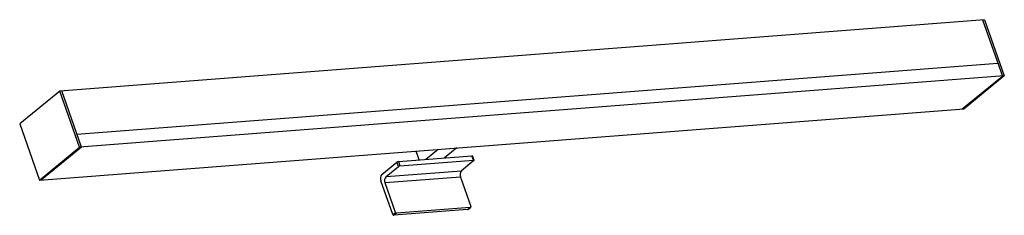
# Model space of a CAD drawing. Header units: millimetres. Extents: x -169 to 240, y -10 to 71.
import ezdxf

# ---------------------------------------------------------------- set-up
doc = ezdxf.new("R2010")
doc.units = ezdxf.units.MM

msp = doc.modelspace()

# ---------------------------------------------------------------- linework, layer by layer
at = {"color": 7, "linetype": 'Continuous', "lineweight": 25}
for p, q in [((231.4, 70.99), (-152.11, 41.39)), ((230.61, 70.93), (238.83, 47.63)), ((231.4, 70.99), (239.61, 47.69)), ((-145, 23.52), (236.93, 53.01)), ((239.61, 47.69), (-143.89, 18.09)), ((222.2, 34), (238.83, 47.63)), ((239.61, 47.69), (222.99, 34.06)), ((-152.11, 41.39), (-168.73, 27.75)), ((-143.89, 18.09), (-152.11, 41.39)), ((-143.11, 18.15), (-151.32, 41.45)), ((-160.52, 4.46), (222.99, 34.06)), ((-168.73, 27.75), (-160.52, 4.46)), ((-160.52, 4.46), (-143.89, 18.09)), ((-143.11, 18.15), (-159.73, 4.52)), ((-3.01, 12.83), (-4.31, 16.51)), ((4.77, 17.22), (-0.32, 13.04)), ((12.6, 17.82), (7.51, 13.64)), ((-11.67, 12.16), (18.85, 14.52)), ((-11.04, 10.37), (19.49, 12.73)), ((19.61, 12.54), (14.51, 8.36)), ((19.49, 12.73), (18.85, 14.52)), ((19.69, 12.67), (19.06, 14.47)), ((-18.5, 6.86), (-12.33, 11.91)), ((-16.79, 5.94), (-11.7, 10.12)), ((-16.79, 5.94), (14.51, 8.36)), ((-11.7, 10.12), (-12.33, 11.91)), ((-11.67, 12.16), (-11.04, 10.37)), ((-13.99, -9.84), (-18.94, 4.18)), ((14.07, 5.69), (-17.23, 3.27)), ((14.07, 5.69), (18.34, -6.41)), ((-12.92, -8.96), (-17.23, 3.27)), ((17.03, -7.77), (-13.61, -10.13)), ((18.11, -6.89), (-12.53, -9.25)), ((17.03, -7.77), (18.11, -6.89)), ((17.19, -7.7), (18.26, -6.83)), ((-13.99, -9.84), (-12.92, -8.96)), ((-12.53, -9.25), (-13.61, -10.13))]:
    msp.add_line(p, q, dxfattribs=at)
at = {"color": 7, "linetype": 'Continuous', "lineweight": 25, "flags": 128}
for points in [[(18.85, 14.52), (18.92, 14.52), (18.98, 14.51), (19.03, 14.5), (19.05, 14.48), (19.06, 14.47)], [(19.61, 12.54), (19.65, 12.58), (19.68, 12.62), (19.69, 12.66), (19.68, 12.68), (19.66, 12.71), (19.62, 12.72), (19.56, 12.73), (19.49, 12.73)], [(18.11, -6.89), (18.18, -6.87), (18.24, -6.84), (18.3, -6.79), (18.34, -6.73), (18.36, -6.66), (18.37, -6.58), (18.36, -6.5), (18.34, -6.41)]]:
    msp.add_lwpolyline(points, dxfattribs=at)
at = {"color": 7, "linetype": 'Continuous', "lineweight": 25}
for centre, radius, start, end in [((-11.54, 10.82), 1.35, 95.5706, 125.9649), ((-10.91, 9.03), 1.35, 95.5706, 125.9649), ((16.44, 6.67), 2.56, 138.6855, 202.5821), ((-16.58, 5.17), 2.56, 138.6855, 202.5821), ((-14.87, 4.25), 2.56, 138.6855, 202.5821), ((17.02, -7.49), 0.279, 273.3285, 308.8904), ((-13.59, -9.71), 0.423, 197.4764, 268.0068), ((-12.52, -8.83), 0.423, 197.4764, 268.0068)]:
    msp.add_arc(centre, radius, start, end, dxfattribs=at)

doc.saveas('drawing.dxf')
